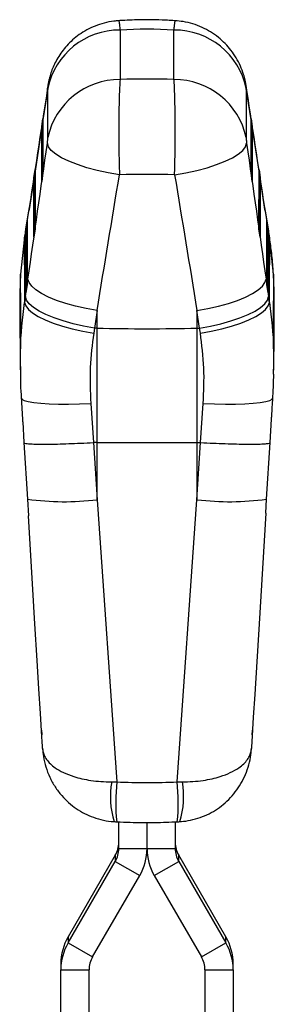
# Model space of a CAD drawing. Extents: x 33 to 404, y 24 to 280.
# Tile 7 of 8: x 239 to 266, y 156 to 260. Entities that reach past the tile are written whole.
import ezdxf

# ---------------------------------------------------------------- set-up
doc = ezdxf.new("R2010")
doc.units = 0
doc.layers.get('0').update_dxf_attribs({"linetype": 'CONTINUOUS'})

msp = doc.modelspace()

# ---------------------------------------------------------------- linework, layer by layer
at = {"color": 7, "linetype": 'CONTINUOUS'}
for p, q in [((249.781666, 259.178579), (249.781666, 253.923848)), ((255.509479, 253.923848), (255.509479, 259.178579)), ((242.137468, 253.160521), (241.594539, 249.638945)), ((242.120028, 247.740746), (242.120028, 252.995476)), ((263.696606, 249.638945), (263.115713, 253.406763)), ((263.171117, 252.995476), (263.171117, 247.740746)), ((263.243235, 252.770469), (263.225242, 253.023282)), ((241.467807, 248.924658), (241.594456, 249.743491)), ((241.594456, 249.743491), (241.599025, 243.976906)), ((263.69212, 243.976906), (263.696689, 249.743491)), ((263.696689, 249.743491), (263.823338, 248.924658)), ((241.484332, 248.924121), (240.752633, 244.178146)), ((241.472435, 243.08461), (241.467807, 248.924658)), ((264.538511, 244.178146), (263.806813, 248.924121)), ((263.823338, 248.924658), (263.81871, 243.08461)), ((240.625889, 243.481293), (240.752538, 244.300127)), ((240.752538, 244.300127), (240.757493, 238.045216)), ((264.533652, 238.045216), (264.538607, 244.300127)), ((264.538607, 244.300127), (264.665256, 243.481293)), ((240.645101, 243.480668), (240.122967, 240.093976)), ((240.630902, 237.152919), (240.625889, 243.481293)), ((241.599025, 243.976906), (241.472435, 243.08461)), ((263.81871, 243.08461), (263.69212, 243.976906)), ((265.168178, 240.093976), (264.646044, 243.480668)), ((264.665256, 243.481293), (264.660243, 237.152919)), ((240.002001, 239.477649), (239.734433, 237.736747)), ((240.019731, 239.728749), (239.752164, 237.987846)), ((239.78397, 238.037914), (239.910618, 238.856763)), ((239.910618, 238.856763), (239.91596, 232.113525)), ((265.538981, 237.987846), (265.271414, 239.728749)), ((265.556712, 237.736747), (265.289144, 239.477649)), ((265.375185, 232.113525), (265.380527, 238.856763)), ((265.380527, 238.856763), (265.507175, 238.037914)), ((239.78937, 231.221214), (239.78397, 238.037914)), ((240.757493, 238.045216), (240.630902, 237.152919)), ((264.660243, 237.152919), (264.533652, 238.045216)), ((265.507175, 238.037914), (265.501775, 231.221214)), ((239.600753, 236.85424), (239.220528, 233.204797)), ((239.613213, 237.070546), (239.600753, 236.85424)), ((266.070617, 233.204797), (265.690392, 236.85424)), ((239.220521, 233.206809), (239.172853, 232.290551)), ((239.220528, 233.204797), (239.220521, 233.206809)), ((239.736509, 230.823353), (240.002001, 232.683629)), ((265.289144, 232.683629), (265.554636, 230.823353)), ((266.070624, 233.206809), (266.070617, 233.204797)), ((266.118292, 232.290551), (266.070624, 233.206809)), ((239.172853, 232.290551), (239.172865, 232.287228)), ((239.186656, 232.290551), (239.172853, 232.290551)), ((239.172865, 232.287228), (239.208046, 225.288019)), ((239.224057, 232.293233), (239.186656, 232.290551)), ((239.91596, 232.113525), (239.78937, 231.221214)), ((265.501775, 231.221214), (265.375185, 232.113525)), ((266.104489, 232.290551), (266.067093, 232.29681)), ((266.083099, 225.288019), (266.118279, 232.287228)), ((266.118292, 232.290551), (266.104489, 232.290551)), ((266.118279, 232.287228), (266.118292, 232.290551)), ((239.128754, 229.700357), (239.178047, 223.02419)), ((247.337788, 229.344115), (247.072297, 227.483839)), ((247.337788, 227.477074), (247.337788, 229.344115)), ((257.953357, 229.344115), (257.953357, 227.477074)), ((258.218848, 227.483839), (257.953357, 229.344115)), ((247.072297, 227.483839), (246.982918, 226.94248)), ((247.337788, 227.477074), (247.072297, 227.483839)), ((247.337788, 215.305403), (247.337788, 227.477074)), ((257.953357, 227.477074), (258.218848, 227.483839)), ((257.953357, 227.477074), (257.953357, 215.305403)), ((258.308227, 226.94248), (258.218848, 227.483839)), ((239.243844, 222.549021), (239.23638, 223.025054)), ((266.052296, 223.009691), (266.045995, 222.587481)), ((246.678131, 219.465658), (246.975398, 215.30731)), ((258.315747, 215.30731), (258.613014, 219.465658)), ((239.440567, 217.502937), (239.574614, 215.302035)), ((265.716309, 215.302646), (265.867427, 217.773646)), ((239.572171, 215.302691), (239.939139, 209.287196)), ((246.975398, 215.30731), (246.966882, 215.307087)), ((246.966882, 215.307087), (247.337788, 209.22526)), ((247.337788, 215.305403), (246.975398, 215.30731)), ((247.337788, 209.22526), (247.337788, 215.305403)), ((257.953357, 215.305403), (258.315747, 215.30731)), ((257.953357, 209.22526), (258.324263, 215.307087)), ((257.953357, 215.305403), (257.953357, 209.22526)), ((258.324263, 215.307087), (258.315747, 215.30731)), ((265.350733, 209.287271), (265.718461, 215.302721)), ((239.940358, 209.287338), (240.048515, 207.512245)), ((239.940948, 209.294871), (239.940529, 209.287338)), ((247.337788, 209.22526), (249.44176, 179.214805)), ((255.849385, 179.214805), (257.953357, 209.22526)), ((265.259835, 207.78098), (265.35141, 209.287517)), ((265.350613, 209.287278), (265.350197, 209.294871)), ((265.258338, 207.785308), (264.542118, 196.015373)), ((264.542118, 196.015373), (264.119503, 189.096883)), ((241.441034, 184.697643), (241.468916, 184.234135)), ((241.468916, 184.234135), (241.470245, 184.2122)), ((263.8209, 184.2122), (263.822229, 184.234135)), ((241.552347, 182.774715), (241.538881, 182.997003)), ((263.752264, 182.997003), (263.738798, 182.774715)), ((248.893875, 179.212272), (249.44176, 179.214805)), ((255.849385, 179.214805), (256.397269, 179.212272)), ((249.645572, 172.124349), (249.645572, 174.994551)), ((255.645573, 174.960241), (255.645573, 172.124349)), ((252.645572, 172.124349), (252.645572, 174.89212)), ((249.645572, 172.124349), (252.645572, 172.124349)), ((252.645572, 172.124349), (255.645573, 172.124349)), ((249.277142, 171.402827), (244.265927, 162.734583)), ((244.265927, 162.082911), (249.277142, 170.751162)), ((249.277142, 171.402827), (249.277142, 170.751162)), ((249.277142, 170.751162), (251.875219, 169.253133)), ((253.415926, 169.253133), (256.014003, 170.751162)), ((256.014003, 170.751162), (256.014003, 171.402827)), ((261.025218, 162.734583), (256.014003, 171.402827)), ((256.014003, 170.751162), (261.025218, 162.082911)), ((246.864002, 160.584889), (251.875219, 169.253133)), ((253.415926, 169.253133), (258.427142, 160.584889)), ((244.265927, 162.734583), (244.265927, 162.082911)), ((261.025218, 162.082911), (261.025218, 162.734583)), ((244.265927, 162.082911), (246.864002, 160.584889)), ((258.427142, 160.584889), (261.025218, 162.082911)), ((243.495572, 159.863368), (243.495572, 159.211703)), ((243.495572, 159.211703), (246.495573, 159.211703)), ((243.495572, 142.181877), (243.495572, 159.211703)), ((246.495573, 142.181877), (246.495573, 159.211703)), ((258.795572, 159.211703), (261.795573, 159.211703)), ((258.795572, 159.211703), (258.795572, 142.181877)), ((261.795573, 159.211703), (261.795573, 159.863368)), ((261.795573, 159.211703), (261.795573, 142.181877))]:
    msp.add_line(p, q, dxfattribs=at)
at = {"color": 8, "linetype": 'CONTINUOUS'}
for p, q in [((241.50701, 248.923376), (241.511418, 243.359402)), ((263.779727, 243.359402), (263.784135, 248.923376)), ((240.665091, 243.480012), (240.669886, 237.427697)), ((264.621259, 237.427697), (264.626054, 243.480012)), ((240.019731, 239.728749), (240.002001, 239.477649)), ((265.289144, 239.477649), (265.271414, 239.728749)), ((239.752164, 237.987846), (239.734433, 237.736747)), ((239.823172, 238.036648), (239.828355, 231.496006)), ((265.46279, 231.496006), (265.467973, 238.036648)), ((265.556712, 237.736747), (265.538981, 237.987846)), ((265.690392, 236.85424), (265.677951, 237.070426))]:
    msp.add_line(p, q, dxfattribs=at)
at = {"color": 7, "linetype": 'CONTINUOUS', "flags": 128}
for points in [[(249.715797, 243.798092), (248.521602, 243.997499), (247.362854, 244.245321), (246.265474, 244.535998), (245.254007, 244.863033), (244.351075, 245.219112), (243.576877, 245.59626), (242.948728, 245.986059), (242.480679, 246.379778), (242.1832, 246.768609), (242.062943, 247.143865)], [(255.575348, 243.798092), (256.769543, 243.997499), (257.928291, 244.245321), (259.025671, 244.535998), (260.037138, 244.863033), (260.94007, 245.219112), (261.714268, 245.59626), (262.342417, 245.986059), (262.810466, 246.379778), (263.107945, 246.768609), (263.228202, 247.143865)], [(240.122975, 240.093991), (240.085203, 239.994466), (240.019731, 239.728749)], [(265.271414, 239.728749), (265.205942, 239.994466), (265.168024, 240.094334)], [(247.337788, 229.344115), (246.180735, 229.551524), (245.063262, 229.804561), (244.009089, 230.097845), (243.040591, 230.425164), (242.178325, 230.779573), (241.440593, 231.153533), (240.843055, 231.53913), (240.398391, 231.92817), (240.116043, 232.312381), (240.002001, 232.683629)], [(257.953357, 229.344115), (259.11041, 229.551524), (260.227883, 229.804561), (261.282055, 230.097845), (262.250554, 230.425164), (263.11282, 230.779573), (263.850552, 231.153533), (264.44809, 231.53913), (264.892754, 231.92817), (265.175102, 232.312381), (265.289144, 232.683629)], [(247.072297, 227.483839), (245.915243, 227.691248), (244.797771, 227.944285), (243.743598, 228.237569), (242.7751, 228.564888), (241.912834, 228.919298), (241.175102, 229.293257), (240.577563, 229.678854), (240.1329, 230.067894), (239.850551, 230.452105), (239.736509, 230.823353)], [(258.218848, 227.483839), (259.375902, 227.691248), (260.493374, 227.944285), (261.547547, 228.237569), (262.516045, 228.564888), (263.378311, 228.919298), (264.116043, 229.293257), (264.713581, 229.678854), (265.158245, 230.067894), (265.440594, 230.452105), (265.554636, 230.823353)], [(239.647131, 230.195329), (239.762731, 229.836866), (240.046257, 229.465172), (240.491706, 229.088143), (241.08964, 228.713766), (241.827397, 228.349954), (242.689347, 228.004426), (243.657233, 227.684483), (244.710554, 227.39692), (245.826999, 227.147833), (246.982918, 226.94248)], [(258.308227, 226.94248), (259.464146, 227.147833), (260.580591, 227.39692), (261.633912, 227.684483), (262.601798, 228.004426), (263.463748, 228.349954), (264.201505, 228.713766), (264.799439, 229.088143), (265.244888, 229.465172), (265.528414, 229.836866), (265.644014, 230.195329)], [(240.749027, 196.015373), (240.526782, 199.661315), (240.049091, 207.516536)], [(241.171642, 189.096883), (241.135016, 189.695701), (240.986557, 192.124441), (240.749027, 196.015373)], [(241.516234, 183.470815), (241.481165, 184.042722), (241.33234, 186.471447), (241.171642, 189.096883)], [(264.119503, 189.096883), (264.083454, 188.507669), (263.934764, 186.078936), (263.774911, 183.470815)], [(263.822229, 184.234135), (263.845984, 184.629008), (263.850603, 184.705786)]]:
    msp.add_lwpolyline(points, dxfattribs=at)
at = {"color": 8, "linetype": 'CONTINUOUS', "flags": 128}
for points in [[(239.281931, 220.032886), (239.352283, 219.910413), (239.602437, 219.773471), (240.027685, 219.65386), (240.618463, 219.554275), (241.361476, 219.476938), (242.240014, 219.423607), (243.234311, 219.395459), (244.322001, 219.393164), (245.478614, 219.416738), (246.678131, 219.465658)], [(258.613014, 219.465658), (259.812531, 219.416738), (260.969144, 219.393164), (262.056834, 219.395459), (263.051131, 219.423607), (263.929669, 219.476938), (264.672682, 219.554275), (265.263459, 219.65386), (265.688708, 219.773471), (265.938862, 219.910413), (266.00924, 220.033243)]]:
    msp.add_lwpolyline(points, dxfattribs=at)
at = {"color": 7, "linetype": 'CONTINUOUS'}
for centre, radius, start, end in [((249.73726, 251.395189), 7.783517, 89.67311634, 168.1354012), ((255.553885, 251.395189), 7.783517, 11.8645988, 90.32688366), ((249.73726, 246.140458), 7.783517, 89.67311634, 168.1354012), ((255.553885, 246.140458), 7.783517, 11.8645988, 90.32688366), ((243.633297, 252.783661), 1.585442, 156.87242448, 180.47676199), ((252.645572, 435.98817), 208.578642, 268.5418138, 271.4581862), ((246.90194, 172.77612), 2.743632, 329.96439173, 359.99778934), ((246.901988, 172.124442), 2.743584, 329.96412177, 359.99805931), ((246.90892, 172.124555), 5.736652, 329.96429827, 359.99794259), ((258.382225, 172.124555), 5.736652, 180.00205741, 210.03570173), ((258.389205, 172.77612), 2.743632, 180.00221066, 210.03560827), ((258.389157, 172.124442), 2.743584, 180.00194069, 210.03587823), ((249.232224, 159.863161), 5.736652, 149.96428312, 179.99793173), ((256.058921, 159.863161), 5.736652, 0.00206827, 30.03571688), ((249.232194, 159.211496), 5.736622, 149.96420152, 179.99793891), ((256.058951, 159.211496), 5.736622, 0.00206109, 30.03579848), ((249.239204, 159.211598), 2.743631, 149.9643945, 179.9978047), ((256.051941, 159.211598), 2.743631, 0.0021953, 30.0356055)]:
    msp.add_arc(centre, radius, start, end, dxfattribs=at)
at = {"color": 8, "linetype": 'CONTINUOUS'}
for centre, radius, start, end in [((243.875475, 237.415869), 28.402431, 262.03647893, 277.00188448), ((261.415846, 237.421649), 28.408188, 262.99918369, 277.96153011), ((257.729519, 177.634528), 8.975404, 169.87564052, 197.17563647), ((269.88364, 177.035082), 20.557764, 173.91353336, 185.77147493), ((235.407929, 177.035096), 20.55734, 354.22836789, 6.08655471), ((247.572599, 177.634603), 8.964589, 342.80240019, 10.13622054)]:
    msp.add_arc(centre, radius, start, end, dxfattribs=at)
at = {"color": 7, "linetype": 'CONTINUOUS'}
for centre, major_axis, ratio, start_param, end_param in [((252.645572, 180.41994), (0, 78.845864), 0.7723930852, 6.236141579, 6.3302290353), ((252.645572, 220.350836), (60.9, 0), 0.5518914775, 1.5237525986, 1.6178400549), ((244.602081, 244.576191), (52.648192, 342.140298), 0.010895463, 1.5485205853, 1.5873753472), ((260.689064, 244.576191), (-52.648192, 342.140298), 0.010895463, 4.69580996, 4.7346647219), ((241.465024, 248.782675), (0.307396, 0.000485), 0.4618986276, 1.4330514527, 1.5610116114), ((241.50712, 249.054843), (0.304351, -0.023276), 0.4296813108, 4.7448798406, 5.0383574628), ((263.784025, 249.054843), (0.304351, 0.023276), 0.4296813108, 4.386420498, 4.6798981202), ((263.826121, 248.782675), (0.307396, -0.000485), 0.4618986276, 1.5805810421, 1.7085412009), ((244.602081, 290.206099), (52.664067, 372.881394), 0.0093765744, 4.558830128, 4.5979700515), ((260.689064, 290.206099), (-52.664067, 372.881394), 0.0093765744, 1.6852152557, 1.7243551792), ((240.623105, 243.339306), (0.307396, 0.000485), 0.4618986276, 1.4330514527, 1.5610116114), ((240.665201, 243.611474), (0.304351, -0.023276), 0.4296813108, 4.7448798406, 5.0383574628), ((252.645572, 289.223687), (60.742076, 373.048374), 0.0117489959, 4.5530907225, 4.5922306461), ((252.645572, 220.350836), (60.9, 0), 0.3854586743, 1.5226697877, 1.6189228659), ((252.645572, 289.223687), (-60.742076, 373.048374), 0.0117489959, 1.6909546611, 1.7300945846), ((264.625944, 243.611474), (0.304351, 0.023276), 0.4296813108, 4.386420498, 4.6798981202), ((264.66804, 243.339306), (0.307396, -0.000485), 0.4618986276, 1.5805810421, 1.7085412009), ((239.781185, 237.895937), (0.307396, 0.000485), 0.4618986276, 1.4330514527, 1.5610116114), ((239.823281, 238.168106), (0.304351, -0.023276), 0.4296813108, 4.7448798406, 5.0383574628), ((265.467864, 238.168106), (0.304351, 0.023276), 0.4296813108, 4.386420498, 4.6798981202), ((265.50996, 237.895937), (0.307396, -0.000485), 0.4618986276, 1.5805810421, 1.7085412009), ((239.816653, 230.159347), (2.122227, 17.303344), 0.0638224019, 1.1253606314, 1.1813547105), ((265.474492, 230.159347), (-2.122227, 17.303344), 0.0638224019, 5.1018305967, 5.1578246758), ((241.19023, 213.054156), (7.199207, 58.697934), 0.0638224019, 1.2710855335, 1.2822913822), ((264.100915, 213.054156), (-7.199207, 58.697934), 0.0638224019, 5.000893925, 5.0120997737), ((252.645572, 238.545321), (60.9, 0), 0.9755793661, 4.6597569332, 4.7650210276)]:
    msp.add_ellipse(centre, major_axis=major_axis, ratio=ratio, start_param=start_param, end_param=end_param, dxfattribs=at)
for points, knots in [([(249.63669, 260.15681), (249.465782, 260.149782), (248.945627, 260.12839), (248.102905, 259.945956), (247.138768, 259.633835), (246.252744, 259.214008), (245.451454, 258.712676), (244.740369, 258.145181), (244.122337, 257.530104), (243.597802, 256.885483), (243.164696, 256.22956), (242.818241, 255.580261), (242.551251, 254.954381), (242.356103, 254.375091), (242.2185, 253.846246), (242.12692, 253.409824), (242.085853, 253.133951), (242.068666, 253.018498)], [0, 0, 0, 0, 0.0453031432, 0.1378796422, 0.2272529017, 0.31363772, 0.3970205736, 0.4773036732, 0.5543004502, 0.6277362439, 0.6972458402, 0.7623757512, 0.8226399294, 0.8775804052, 0.9247539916, 0.9685097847, 1, 1, 1, 1]), ([(255.780625, 260.166869), (255.269673, 260.195783), (253.874746, 260.274722), (251.781173, 260.288103), (250.20374, 260.203881), (249.51052, 260.166869)], [0, 0, 0, 0, 0.244713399, 0.6680809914, 1, 1, 1, 1]), ([(263.22507, 253.022224), (263.223265, 253.034614), (263.180066, 253.331179), (263.089009, 253.796221), (262.879085, 254.573083), (262.580888, 255.369014), (262.129364, 256.240119), (261.585863, 257.036419), (260.957027, 257.760695), (260.235373, 258.417675), (259.40832, 259.002289), (258.495518, 259.489378), (257.515019, 259.85643), (256.561098, 260.093445), (255.932743, 260.14198), (255.655288, 260.163412)], [0, 0, 0, 0, 0.0033636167, 0.0805129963, 0.1314808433, 0.2176142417, 0.3057604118, 0.3910691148, 0.4726943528, 0.5595776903, 0.6492083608, 0.7405937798, 0.8330918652, 0.9263002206, 1, 1, 1, 1]), ([(249.781666, 253.923848), (249.763793, 253.654782), (249.729561, 253.139441), (249.69188, 252.111733), (249.663357, 250.901183), (249.648052, 249.526839), (249.646643, 248.045003), (249.657615, 246.60817), (249.679833, 245.172203), (249.703809, 244.25613), (249.715797, 243.798092)], [0, 0, 0, 0, 0.1317459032, 0.2523322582, 0.3729186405, 0.5164038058, 0.639011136, 0.7616192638, 0.8808092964, 1, 1, 1, 1]), ([(255.575348, 243.798092), (255.583072, 244.082497), (255.603756, 244.843996), (255.627316, 246.128785), (255.644067, 247.749338), (255.644527, 249.309919), (255.629807, 250.73812), (255.605343, 251.911022), (255.56995, 252.925203), (255.535928, 253.565092), (255.514203, 253.859773), (255.509479, 253.923848)], [0, 0, 0, 0, 0.07445771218, 0.19936230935, 0.32426806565, 0.48349028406, 0.60408560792, 0.72468117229, 0.84554840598, 0.96641631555, 1, 1, 1, 1]), ([(242.120028, 252.995476), (242.119856, 253.006727), (242.119315, 253.041946), (242.112845, 253.063336), (242.099953, 253.03722), (242.082909, 252.970199), (242.065588, 252.881572), (242.05272, 252.800703), (242.047909, 252.770469)], [0, 0, 0, 0, 0.0976204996, 0.3055985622, 0.5135195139, 0.6526367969, 0.8701325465, 1, 1, 1, 1]), ([(263.243235, 252.770469), (263.241, 252.784747), (263.230899, 252.849279), (263.213052, 252.948596), (263.195543, 253.022549), (263.182069, 253.057412), (263.172959, 253.056415), (263.171705, 253.014942), (263.171117, 252.995476)], [0, 0, 0, 0, 0.0604590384, 0.2732485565, 0.4861346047, 0.6099245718, 0.8169155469, 1, 1, 1, 1]), ([(242.062943, 247.143865), (242.07038, 247.198627), (242.085421, 247.309382), (242.101343, 247.4565), (242.113077, 247.587354), (242.119144, 247.680132), (242.119797, 247.724897), (242.120028, 247.740746)], [0, 0, 0, 0, 0.2399812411, 0.4853492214, 0.6288507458, 0.8685981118, 1, 1, 1, 1]), ([(263.171117, 247.740746), (263.171133, 247.736984), (263.171264, 247.70625), (263.17493, 247.626712), (263.185912, 247.495901), (263.201411, 247.348829), (263.215661, 247.23336), (263.22585, 247.160652), (263.228202, 247.143865)], [0, 0, 0, 0, 0.0335068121, 0.2737638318, 0.5139621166, 0.6736904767, 0.9246579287, 1, 1, 1, 1]), ([(239.752164, 237.987846), (239.740561, 237.912212), (239.694164, 237.609787), (239.647944, 237.301906), (239.613283, 237.071022)], [0, 0, 0, 0, 0.2500907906, 1, 1, 1, 1]), ([(265.677862, 237.071022), (265.666321, 237.148177), (265.620144, 237.456877), (265.573767, 237.760276), (265.538981, 237.987846)], [0, 0, 0, 0, 0.2499329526, 1, 1, 1, 1]), ([(239.600753, 236.85424), (239.611103, 235.278366), (239.625717, 233.053261), (239.642294, 230.840854), (239.647131, 230.195329)], [0, 0, 0, 0, 0.70822474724, 1, 1, 1, 1]), ([(265.644014, 230.195329), (265.648851, 230.840854), (265.665428, 233.053261), (265.680042, 235.278366), (265.690392, 236.85424)], [0, 0, 0, 0, 0.29177525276, 1, 1, 1, 1]), ([(266.055996, 233.345121), (266.052737, 233.416789), (266.020453, 234.126702), (265.905034, 235.376464), (265.746734, 236.526002), (265.672594, 237.064391)], [0, 0, 0, 0, 0.05633458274, 0.55803193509, 1, 1, 1, 1]), ([(239.250243, 226.196855), (239.249866, 226.276974), (239.247706, 226.735522), (239.238645, 228.707791), (239.229155, 230.963633), (239.221928, 232.841084), (239.220528, 233.204797)], [0, 0, 0, 0, 0.0342977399, 0.1962985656, 0.8443012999, 1, 1, 1, 1]), ([(266.070617, 233.204797), (266.070316, 233.125915), (266.068569, 232.668599), (266.060873, 230.69758), (266.051378, 228.440456), (266.042606, 226.561799), (266.040901, 226.196855)], [0, 0, 0, 0, 0.03376789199, 0.19576861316, 0.84377172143, 1, 1, 1, 1]), ([(239.172865, 232.287228), (239.152122, 231.68959), (239.122386, 230.832836), (239.129253, 229.963329), (239.131329, 229.700357)], [0, 0, 0, 0, 0.6975617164, 1, 1, 1, 1]), ([(266.154838, 229.703322), (266.157306, 230.349783), (266.16062, 231.217392), (266.12688, 232.069923), (266.118279, 232.287228)], [0, 0, 0, 0, 0.7451061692, 1, 1, 1, 1]), ([(266.115831, 223.008782), (266.116159, 223.048824), (266.134301, 225.265437), (266.147611, 227.504627), (266.16068, 229.703367)], [0, 0, 0, 0, 0.018064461, 1, 1, 1, 1]), ([(246.982918, 226.94248), (246.823719, 225.730682), (246.501998, 223.281792), (246.619017, 220.746432), (246.678131, 219.465658)], [0, 0, 0, 0, 0.4948354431, 1, 1, 1, 1]), ([(258.613014, 219.465658), (258.671635, 220.720523), (258.79007, 223.255783), (258.469916, 225.705359), (258.308227, 226.94248)], [0, 0, 0, 0, 0.49496515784, 1, 1, 1, 1]), ([(239.208046, 225.288019), (239.215785, 225.480696), (239.227957, 225.783725), (239.244294, 226.08657), (239.250243, 226.196855)], [0, 0, 0, 0, 0.6358357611, 1, 1, 1, 1]), ([(266.040901, 226.196855), (266.050763, 226.010017), (266.066749, 225.707153), (266.07857, 225.404112), (266.083099, 225.288019)], [0, 0, 0, 0, 0.6169040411, 1, 1, 1, 1]), ([(239.195973, 222.548604), (239.197182, 222.190948), (239.200012, 221.354551), (239.261651, 220.514704), (239.296932, 220.033988)], [0, 0, 0, 0, 0.42761523, 1, 1, 1, 1]), ([(265.995721, 220.033988), (266.038236, 220.630102), (266.099093, 221.483393), (266.097483, 222.332423), (266.096998, 222.588316)], [0, 0, 0, 0, 0.6986056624, 1, 1, 1, 1]), ([(239.283027, 220.033184), (239.334198, 219.220789), (239.387198, 218.37936), (239.438787, 217.53217), (239.440567, 217.502937)], [0, 0, 0, 0, 0.96549368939, 1, 1, 1, 1]), ([(265.867427, 217.773646), (265.875369, 217.90378), (265.921529, 218.660142), (265.968981, 219.410783), (266.008268, 220.032275)], [0, 0, 0, 0, 0.1720520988, 1, 1, 1, 1]), ([(239.577634, 215.302229), (239.590895, 215.283816), (239.621337, 215.241548), (239.904781, 215.1905), (240.414408, 215.151462), (241.140375, 215.130815), (242.043355, 215.129162), (243.11547, 215.146475), (244.307146, 215.182261), (245.604406, 215.234798), (246.508416, 215.282762), (246.966882, 215.307087)], [0, 0, 0, 0, 0.0868481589, 0.1993647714, 0.3151444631, 0.4276571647, 0.5434326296, 0.6559430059, 0.7717162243, 0.88422667, 1, 1, 1, 1]), ([(247.337788, 215.305403), (249.100284, 215.298462), (252.638769, 215.284526), (256.17733, 215.298426), (257.953357, 215.305403)], [0, 0, 0, 0, 0.4980935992, 1, 1, 1, 1]), ([(258.324263, 215.307087), (258.776137, 215.283127), (259.679886, 215.235207), (260.9725, 215.18262), (262.169226, 215.146738), (263.238957, 215.129169), (264.145489, 215.130898), (264.87153, 215.151119), (265.383021, 215.19037), (265.670384, 215.241343), (265.700931, 215.284168), (265.714207, 215.30278)], [0, 0, 0, 0, 0.1140400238, 0.2280801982, 0.3421201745, 0.4561602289, 0.5702026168, 0.6842447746, 0.7982912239, 0.9123374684, 1, 1, 1, 1]), ([(241.53461, 183.081962), (241.533385, 183.114417), (241.530756, 183.184077), (241.524804, 183.323402), (241.518875, 183.425388), (241.516234, 183.470815)], [0, 0, 0, 0, 0.32603803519, 0.699803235, 1, 1, 1, 1]), ([(263.774911, 183.470815), (263.771337, 183.407889), (263.764543, 183.288289), (263.759437, 183.158046), (263.757304, 183.102121), (263.756535, 183.081962)], [0, 0, 0, 0, 0.41523784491, 0.78921193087, 1, 1, 1, 1]), ([(241.538881, 182.997003), (241.538293, 183.004737), (241.536969, 183.022164), (241.535453, 183.060589), (241.53461, 183.081962)], [0, 0, 0, 0, 0.4437706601, 1, 1, 1, 1]), ([(241.550619, 182.803057), (241.575893, 182.505879), (241.633518, 181.828337), (241.881774, 180.785424), (242.293589, 179.699498), (242.859227, 178.673534), (243.538751, 177.7691), (244.301699, 176.996541), (245.119086, 176.3558), (246.003424, 175.830544), (246.971112, 175.40605), (248.016293, 175.124432), (248.764953, 174.983989), (249.148046, 174.98571), (249.157232, 174.985752)], [0, 0, 0, 0, 0.07767024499, 0.17708166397, 0.27765064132, 0.37742696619, 0.47682155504, 0.56425955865, 0.6500135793, 0.73477306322, 0.81761749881, 0.90761287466, 0.99778467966, 1, 1, 1, 1]), ([(241.552347, 182.774715), (241.55248, 182.771922), (241.552634, 182.768696), (241.552861, 182.764248), (241.553107, 182.759523), (241.553629, 182.750114), (241.554669, 182.733261), (241.556714, 182.704881), (241.561005, 182.657101), (241.570633, 182.576591), (241.593773, 182.440763), (241.638304, 182.267787), (241.7465, 181.970485), (242.049935, 181.426118), (242.717379, 180.780172), (243.746505, 180.185698), (244.980476, 179.702116), (246.362009, 179.391004), (247.756027, 179.23417), (248.511731, 179.219626), (248.893875, 179.212272)], [0, 0, 0, 0, 0.0014915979, 0.0017227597, 0.0023803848, 0.0040107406, 0.0067580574, 0.0113876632, 0.0191910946, 0.0323530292, 0.054594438, 0.0923841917, 0.1262792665, 0.2179699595, 0.398912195, 0.5185433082, 0.6418292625, 0.8144894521, 0.9061909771, 1, 1, 1, 1]), ([(256.134549, 175.000914), (256.258328, 175.00403), (256.728495, 175.015867), (257.536785, 175.18198), (258.533133, 175.487558), (259.477732, 175.930373), (260.355377, 176.48504), (261.158299, 177.151156), (261.875701, 177.919667), (262.496806, 178.784164), (263.009787, 179.734684), (263.398781, 180.758884), (263.651955, 181.790068), (263.712325, 182.480518), (263.740526, 182.803057)], [0, 0, 0, 0, 0.0298478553, 0.1133746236, 0.1985612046, 0.2831273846, 0.3682974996, 0.4546982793, 0.5428820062, 0.6328084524, 0.7250012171, 0.8195230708, 0.915691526, 1, 1, 1, 1]), ([(256.397269, 179.212272), (256.770786, 179.219304), (257.526515, 179.233532), (258.92162, 179.38929), (260.297493, 179.699162), (261.534366, 180.180782), (262.567515, 180.774094), (263.2412, 181.426113), (263.544645, 181.970486), (263.65284, 182.267787), (263.697372, 182.440763), (263.720512, 182.576591), (263.73014, 182.657101), (263.734431, 182.704881), (263.736476, 182.733261), (263.737515, 182.750114), (263.738038, 182.759523), (263.738284, 182.764248), (263.738511, 182.768696), (263.738665, 182.771922), (263.738798, 182.774715)], [0, 0, 0, 0, 0.09168777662, 0.1855105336, 0.35817054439, 0.47774556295, 0.60108821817, 0.78203026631, 0.87372086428, 0.90761590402, 0.94540561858, 0.96764700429, 0.98080892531, 0.98861234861, 0.9932419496, 0.99598926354, 0.99761961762, 0.99827724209, 0.99850840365, 1, 1, 1, 1]), ([(263.756535, 183.081962), (263.755478, 183.055496), (263.75398, 183.01801), (263.752654, 183.001775), (263.752264, 182.997003)], [0, 0, 0, 0, 0.70604746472, 1, 1, 1, 1]), ([(249.15484, 174.985424), (249.199176, 174.982142), (249.335659, 174.972039), (249.474956, 174.965076), (249.569003, 174.960375)], [0, 0, 0, 0, 0.3248453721, 1, 1, 1, 1]), ([(249.429996, 174.967781), (249.90469, 174.945212), (251.25964, 174.880792), (253.407045, 174.861913), (255.074437, 174.933843), (255.861149, 174.967781)], [0, 0, 0, 0, 0.22168707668, 0.63277484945, 1, 1, 1, 1]), ([(255.722135, 174.960375), (255.850287, 174.966646), (255.989963, 174.973482), (256.126215, 174.983688), (256.137457, 174.98453)], [0, 0, 0, 0, 0.91748687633, 1, 1, 1, 1])]:
    msp.add_open_spline(points, degree=3, knots=knots, dxfattribs=at)
at = {"color": 8, "linetype": 'CONTINUOUS'}
for points, knots in [([(249.635676, 260.173604), (249.647778, 260.152183), (249.672485, 260.108449), (249.722198, 259.765013), (249.762386, 259.368706), (249.781666, 259.178579)], [0, 0, 0, 0, 0.3331050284, 0.6800598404, 1, 1, 1, 1]), ([(255.509479, 259.178579), (255.527728, 259.359892), (255.564227, 259.722519), (255.610881, 260.046911), (255.64171, 260.199845), (255.653012, 260.163005), (255.654665, 260.157615)], [0, 0, 0, 0, 0.300788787, 0.6015777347, 0.9417124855, 1, 1, 1, 1]), ([(239.186656, 232.290551), (239.19179, 231.122801), (239.201684, 228.872343), (239.213286, 226.621895), (239.218868, 225.539193)], [0, 0, 0, 0, 0.518894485, 1, 1, 1, 1]), ([(266.072341, 225.551903), (266.077901, 226.63037), (266.08948, 228.876585), (266.099356, 231.122802), (266.104489, 232.290551)], [0, 0, 0, 0, 0.4801260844, 1, 1, 1, 1]), ([(239.23638, 223.025054), (239.214822, 223.734246), (239.140805, 226.169194), (239.43712, 228.525389), (239.647131, 230.195329)], [0, 0, 0, 0, 0.29125574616, 1, 1, 1, 1]), ([(265.644014, 230.195329), (265.851171, 228.550607), (266.148514, 226.189855), (266.074688, 223.74978), (266.052296, 223.009691)], [0, 0, 0, 0, 0.6966938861, 1, 1, 1, 1])]:
    msp.add_open_spline(points, degree=3, knots=knots, dxfattribs=at)

doc.saveas('drawing.dxf')
